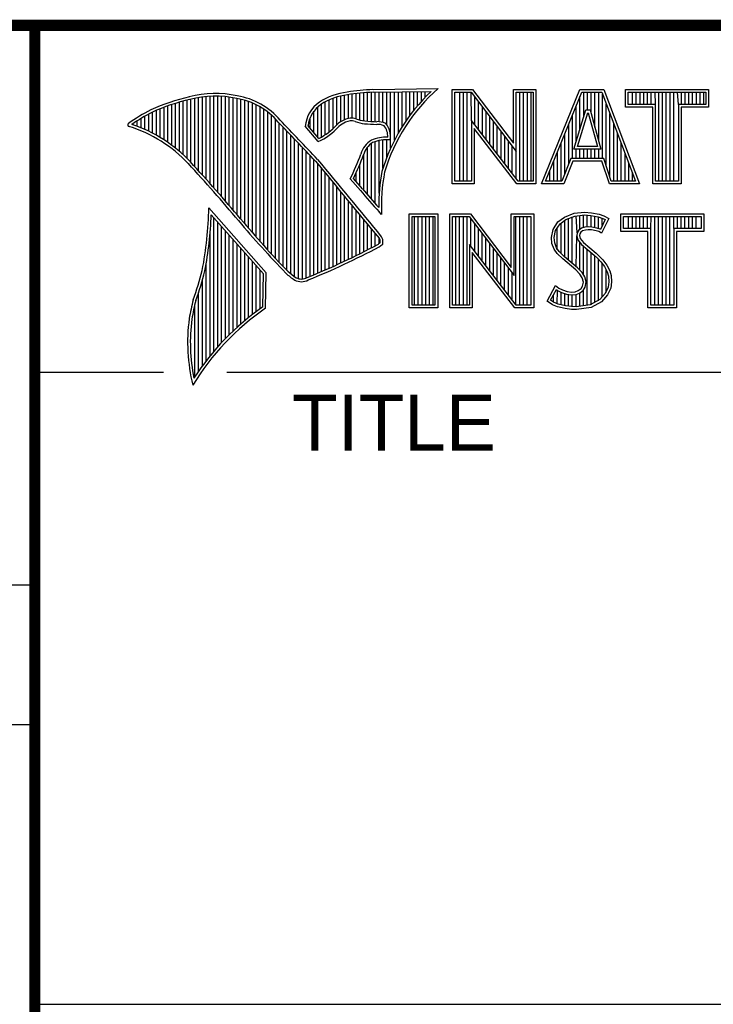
# Model space of a CAD drawing. Header units: inches. Extents: x 0 to 34, y 0 to 22.
# Tile 16 of 54: x 28.4 to 29.6, y 1.3 to 3. Entities that reach past the tile are written whole.
import ezdxf

# ---------------------------------------------------------------- set-up
doc = ezdxf.new("R2010")
doc.units = ezdxf.units.IN
doc.header["$LTSCALE"] = 1.87
doc.header["$MEASUREMENT"] = 0
doc.layers.get('0').update_dxf_attribs({"linetype": 'CONTINUOUS'})
doc.styles.get("Standard").update_dxf_attribs({"font": 'txt', "width": 0.8})

msp = doc.modelspace()

# ---------------------------------------------------------------- linework, layer by layer
at = {"color": 2, "linetype": 'CONTINUOUS'}
for p, q in [((28.3793, 3.0003), (33.5093, 3.0003)), ((28.3793, 3.0003), (28.3793, 1.2503)), ((28.9844, 2.885), (29.1009, 2.8868)), ((28.6659, 2.7474), (28.6659, 2.8695)), ((28.6727, 2.7398), (28.6727, 2.8708)), ((28.6796, 2.7323), (28.6796, 2.8719)), ((28.6865, 2.7247), (28.6865, 2.8727)), ((28.6933, 2.717), (28.6933, 2.8732)), ((28.7002, 2.7092), (28.7002, 2.8734)), ((28.707, 2.7014), (28.707, 2.8733)), ((28.7139, 2.6936), (28.7139, 2.873)), ((28.7208, 2.6856), (28.7208, 2.8724)), ((28.7276, 2.6776), (28.7276, 2.8716)), ((28.7345, 2.6696), (28.7345, 2.8704)), ((28.7414, 2.6615), (28.7414, 2.869)), ((28.913, 2.8153), (28.913, 2.8696)), ((28.9198, 2.8223), (28.9198, 2.8719)), ((28.9267, 2.8275), (28.9267, 2.8737)), ((28.9336, 2.8311), (28.9336, 2.875)), ((28.9404, 2.8335), (28.9404, 2.8759)), ((28.9473, 2.834), (28.9473, 2.8769)), ((28.9542, 2.8327), (28.9542, 2.8778)), ((28.961, 2.8306), (28.961, 2.8785)), ((28.9679, 2.8292), (28.9679, 2.8791)), ((28.9747, 2.8285), (28.9747, 2.8796)), ((28.9816, 2.828), (28.9816, 2.88)), ((28.9845, 2.8802), (29.0882, 2.8817)), ((28.9885, 2.8278), (28.9885, 2.8802)), ((28.9953, 2.8276), (28.9953, 2.8803)), ((29.0022, 2.8263), (29.0022, 2.8804)), ((29.0091, 2.822), (29.0091, 2.8805)), ((29.0159, 2.7805), (29.0159, 2.8806)), ((29.0228, 2.7947), (29.0228, 2.8807)), ((29.0297, 2.8073), (29.0297, 2.8808)), ((29.0365, 2.8188), (29.0365, 2.881)), ((29.0434, 2.8293), (29.0434, 2.8811)), ((29.0502, 2.8389), (29.0502, 2.8812)), ((29.0571, 2.8479), (29.0571, 2.8813)), ((29.064, 2.8562), (29.064, 2.8814)), ((29.0708, 2.8641), (29.0708, 2.8815)), ((29.0777, 2.8714), (29.0777, 2.8816)), ((29.1256, 2.8852), (29.1624, 2.8852)), ((29.1256, 2.7166), (29.1256, 2.8852)), ((29.1305, 2.8804), (29.16, 2.8804)), ((29.1305, 2.7215), (29.1305, 2.8804)), ((29.1395, 2.7215), (29.1395, 2.8804)), ((29.1462, 2.7215), (29.1462, 2.8804)), ((29.1529, 2.7215), (29.1529, 2.8804)), ((29.1604, 2.8299), (29.1596, 2.8804)), ((29.16, 2.8804), (29.2402, 2.7746)), ((29.1624, 2.8852), (29.2354, 2.7891)), ((29.1663, 2.8222), (29.1663, 2.872)), ((29.2354, 2.8852), (29.2754, 2.8852)), ((29.2354, 2.7891), (29.2354, 2.8852)), ((29.2402, 2.8804), (29.2705, 2.8804)), ((29.2402, 2.7746), (29.2402, 2.8804)), ((29.2469, 2.7215), (29.2469, 2.8804)), ((29.2536, 2.7215), (29.2536, 2.8804)), ((29.2603, 2.7215), (29.2603, 2.8804)), ((29.267, 2.7215), (29.267, 2.8804)), ((29.2705, 2.8804), (29.2705, 2.7215)), ((29.2754, 2.8852), (29.2754, 2.7166)), ((29.2853, 2.7167), (29.3541, 2.8851)), ((29.2926, 2.7216), (29.3574, 2.8802)), ((29.3541, 2.8851), (29.3967, 2.8851)), ((29.3543, 2.8139), (29.3543, 2.8725)), ((29.3574, 2.8802), (29.3933, 2.8802)), ((29.361, 2.8356), (29.361, 2.8802)), ((29.3677, 2.8486), (29.3677, 2.8802)), ((29.3744, 2.8428), (29.3744, 2.8802)), ((29.3811, 2.8181), (29.3811, 2.8802)), ((29.3878, 2.7935), (29.3878, 2.8802)), ((29.3933, 2.8802), (29.4535, 2.7216)), ((29.3945, 2.7618), (29.3945, 2.877)), ((29.3967, 2.8851), (29.4606, 2.7167)), ((29.4357, 2.8851), (29.584, 2.8851)), ((29.4357, 2.8537), (29.4357, 2.8851)), ((29.4406, 2.8802), (29.5791, 2.8802)), ((29.4406, 2.8586), (29.4406, 2.8802)), ((29.4482, 2.8586), (29.4482, 2.8802)), ((29.4549, 2.8586), (29.4549, 2.8802)), ((29.4616, 2.8586), (29.4616, 2.8802)), ((29.4684, 2.8586), (29.4684, 2.8802)), ((29.4751, 2.8586), (29.4751, 2.8802)), ((29.4818, 2.8586), (29.4818, 2.8802)), ((29.4892, 2.8586), (29.4885, 2.8802)), ((29.4952, 2.7216), (29.4952, 2.8802)), ((29.5019, 2.7216), (29.5019, 2.8802)), ((29.5086, 2.7216), (29.5086, 2.8802)), ((29.5153, 2.7216), (29.5153, 2.8802)), ((29.522, 2.7216), (29.522, 2.8802)), ((29.5305, 2.8586), (29.5288, 2.8802)), ((29.5355, 2.8586), (29.5355, 2.8802)), ((29.5422, 2.8586), (29.5422, 2.8802)), ((29.5489, 2.8586), (29.5489, 2.8802)), ((29.5556, 2.8586), (29.5556, 2.8802)), ((29.5623, 2.8586), (29.5623, 2.8802)), ((29.569, 2.8586), (29.569, 2.8802)), ((29.5757, 2.8586), (29.5757, 2.8802)), ((29.5791, 2.8802), (29.5791, 2.8586)), ((29.584, 2.8851), (29.584, 2.8537)), ((28.6109, 2.7952), (28.6109, 2.8535)), ((28.6178, 2.7906), (28.6178, 2.856)), ((28.6247, 2.7856), (28.6247, 2.8584)), ((28.6315, 2.7803), (28.6315, 2.8606)), ((28.6384, 2.7747), (28.6384, 2.8626)), ((28.6453, 2.7685), (28.6453, 2.8645)), ((28.6521, 2.762), (28.6521, 2.8662)), ((28.659, 2.7548), (28.659, 2.8679)), ((28.7482, 2.6533), (28.7482, 2.8677)), ((28.7551, 2.6452), (28.7551, 2.8659)), ((28.762, 2.6372), (28.762, 2.8638)), ((28.7688, 2.6293), (28.7688, 2.8611)), ((28.7757, 2.6214), (28.7757, 2.858)), ((28.7826, 2.6137), (28.7826, 2.8543)), ((28.8855, 2.8005), (28.8855, 2.854)), ((28.8924, 2.8003), (28.8924, 2.8594)), ((28.8992, 2.8044), (28.8992, 2.8634)), ((28.9061, 2.8094), (28.9061, 2.8668)), ((29.173, 2.8135), (29.173, 2.8632)), ((29.1798, 2.8048), (29.1798, 2.8543)), ((29.3475, 2.7921), (29.3475, 2.8561)), ((29.4012, 2.7485), (29.4012, 2.8593)), ((29.4843, 2.8537), (29.4357, 2.8537)), ((29.4892, 2.8586), (29.4406, 2.8586)), ((29.4843, 2.7167), (29.4843, 2.8537)), ((29.4892, 2.7216), (29.4892, 2.8586)), ((29.5791, 2.8586), (29.5305, 2.8586)), ((29.5305, 2.8586), (29.5305, 2.7216)), ((29.584, 2.8537), (29.5354, 2.8537)), ((29.5354, 2.8537), (29.5354, 2.7167)), ((28.5766, 2.8137), (28.5766, 2.8374)), ((28.5835, 2.8105), (28.5835, 2.8412)), ((28.5904, 2.8071), (28.5904, 2.8449)), ((28.5972, 2.8034), (28.5972, 2.8479)), ((28.6041, 2.7994), (28.6041, 2.8508)), ((28.7894, 2.606), (28.7894, 2.8501)), ((28.7963, 2.5985), (28.7963, 2.8451)), ((28.8031, 2.591), (28.8031, 2.8394)), ((28.8718, 2.8167), (28.8718, 2.8343)), ((28.8786, 2.8086), (28.8786, 2.8464)), ((29.1865, 2.7961), (29.1865, 2.8455)), ((29.1932, 2.7873), (29.1932, 2.8367)), ((29.3408, 2.7618), (29.3408, 2.8396)), ((29.3434, 2.7787), (29.365, 2.8486)), ((29.35, 2.7836), (29.3686, 2.8438)), ((29.365, 2.8486), (29.3728, 2.8486)), ((29.3686, 2.8438), (29.3691, 2.8438)), ((29.3691, 2.8438), (29.3854, 2.7836)), ((29.3728, 2.8486), (29.3918, 2.7787)), ((29.4079, 2.7286), (29.4079, 2.8416)), ((28.556, 2.8217), (28.556, 2.8246)), ((28.5629, 2.8193), (28.5629, 2.8291)), ((28.5698, 2.8166), (28.5698, 2.8333)), ((28.81, 2.5836), (28.81, 2.8328)), ((28.8169, 2.5762), (28.8169, 2.8253)), ((28.8237, 2.569), (28.8237, 2.8181)), ((28.8865, 2.792), (28.8631, 2.8194)), ((28.8878, 2.7979), (28.8682, 2.8209)), ((29.2438, 2.7215), (29.1604, 2.8299)), ((29.1604, 2.8299), (29.1604, 2.7215)), ((29.1999, 2.7786), (29.1999, 2.8278)), ((29.2066, 2.7699), (29.2066, 2.819)), ((29.3341, 2.752), (29.3341, 2.8232)), ((29.4147, 2.7216), (29.4147, 2.8239)), ((28.8306, 2.5618), (28.8306, 2.8109)), ((28.8375, 2.5556), (28.8375, 2.8037)), ((29.2414, 2.7166), (29.1653, 2.8156)), ((29.1653, 2.8156), (29.1653, 2.7166)), ((29.2133, 2.7612), (29.2133, 2.8101)), ((29.22, 2.7525), (29.22, 2.8013)), ((29.3274, 2.7353), (29.3274, 2.8068)), ((29.4214, 2.7216), (29.4214, 2.8063)), ((28.8443, 2.5505), (28.8443, 2.7965)), ((28.8512, 2.5472), (28.8512, 2.7893)), ((28.8581, 2.5466), (28.8581, 2.782)), ((28.9747, 2.697), (28.9747, 2.7823)), ((28.9816, 2.689), (28.9816, 2.7889)), ((28.9885, 2.6813), (28.9885, 2.7921)), ((28.9953, 2.6998), (28.9953, 2.7939)), ((29.0022, 2.7448), (29.0022, 2.795)), ((29.0091, 2.7642), (29.0091, 2.7954)), ((29.2267, 2.7437), (29.2267, 2.7924)), ((29.2334, 2.735), (29.2334, 2.7836)), ((29.3207, 2.7216), (29.3207, 2.7904)), ((29.3854, 2.7836), (29.35, 2.7836)), ((29.4281, 2.7216), (29.4281, 2.7886)), ((28.8649, 2.5483), (28.8649, 2.7748)), ((28.8718, 2.5513), (28.8718, 2.7675)), ((28.9679, 2.7053), (28.9679, 2.7699)), ((29.2402, 2.7263), (29.2402, 2.7746)), ((29.314, 2.7216), (29.314, 2.774)), ((29.3918, 2.7787), (29.3434, 2.7787)), ((29.3475, 2.7618), (29.3475, 2.7787)), ((29.3543, 2.7618), (29.3543, 2.7787)), ((29.361, 2.7618), (29.361, 2.7787)), ((29.3677, 2.7618), (29.3677, 2.7787)), ((29.3744, 2.7618), (29.3744, 2.7787)), ((29.3811, 2.7618), (29.3811, 2.7787)), ((29.3878, 2.7618), (29.3878, 2.7787)), ((29.4348, 2.7216), (29.4348, 2.7709)), ((28.8786, 2.5541), (28.8786, 2.7602)), ((28.8855, 2.557), (28.8855, 2.7523)), ((28.961, 2.7133), (28.961, 2.7519)), ((29.3073, 2.7216), (29.3073, 2.7575)), ((29.3381, 2.7618), (29.3219, 2.7216)), ((29.3414, 2.7569), (29.3252, 2.7167)), ((29.3968, 2.7618), (29.3381, 2.7618)), ((29.3933, 2.7569), (29.3414, 2.7569)), ((29.4068, 2.7167), (29.3933, 2.7569)), ((29.4103, 2.7216), (29.3968, 2.7618)), ((29.4415, 2.7216), (29.4415, 2.7532)), ((28.8924, 2.5599), (28.8924, 2.744)), ((28.8992, 2.5628), (28.8992, 2.7357)), ((28.9542, 2.7212), (28.9542, 2.7362)), ((29.3006, 2.7216), (29.3006, 2.7411)), ((29.4482, 2.7216), (29.4482, 2.7355)), ((28.9061, 2.5659), (28.9061, 2.7274)), ((28.913, 2.5689), (28.913, 2.7191)), ((28.9198, 2.5721), (28.9198, 2.7107)), ((28.962, 2.7048), (28.9438, 2.7257)), ((28.9657, 2.7079), (28.9496, 2.7264)), ((29.1653, 2.7166), (29.1256, 2.7166)), ((29.1604, 2.7215), (29.1305, 2.7215)), ((29.2754, 2.7166), (29.2414, 2.7166)), ((29.2705, 2.7215), (29.2438, 2.7215)), ((29.3252, 2.7167), (29.2853, 2.7167)), ((29.3219, 2.7216), (29.2926, 2.7216)), ((29.4606, 2.7167), (29.4068, 2.7167)), ((29.4535, 2.7216), (29.4103, 2.7216)), ((29.5354, 2.7167), (29.4843, 2.7167)), ((29.5305, 2.7216), (29.4892, 2.7216)), ((28.9267, 2.5752), (28.9267, 2.7024)), ((28.9336, 2.5784), (28.9336, 2.6941)), ((28.9404, 2.5817), (28.9404, 2.6858)), ((28.9473, 2.585), (28.9473, 2.6775)), ((28.7934, 2.5573), (28.6909, 2.6738)), ((28.7886, 2.5555), (28.6954, 2.6613)), ((28.9542, 2.5884), (28.9542, 2.6692)), ((28.961, 2.5918), (28.961, 2.6609)), ((28.9997, 2.6619), (28.9953, 2.6667)), ((29.0492, 2.6631), (29.1, 2.6631)), ((29.0492, 2.4947), (29.0492, 2.6631)), ((29.0541, 2.6583), (29.0951, 2.6583)), ((29.0541, 2.4996), (29.0541, 2.6583)), ((29.0587, 2.4996), (29.0587, 2.6583)), ((29.0654, 2.4996), (29.0654, 2.6583)), ((29.0721, 2.4996), (29.0721, 2.6583)), ((29.0788, 2.4996), (29.0788, 2.6583)), ((29.0855, 2.4996), (29.0855, 2.6583)), ((29.0922, 2.4996), (29.0922, 2.6583)), ((29.0951, 2.6583), (29.0951, 2.4996)), ((29.1, 2.6631), (29.1, 2.4947)), ((29.1218, 2.6633), (29.1586, 2.6633)), ((29.1218, 2.4947), (29.1218, 2.6633)), ((29.1267, 2.6584), (29.1562, 2.6584)), ((29.1267, 2.4996), (29.1267, 2.6584)), ((29.1325, 2.4996), (29.1325, 2.6584)), ((29.1392, 2.4996), (29.1392, 2.6584)), ((29.1459, 2.4996), (29.1459, 2.6584)), ((29.1526, 2.4996), (29.1526, 2.6584)), ((29.1562, 2.6584), (29.2364, 2.5527)), ((29.1586, 2.6633), (29.2315, 2.5672)), ((29.2315, 2.6633), (29.2716, 2.6633)), ((29.2315, 2.5672), (29.2315, 2.6633)), ((29.2364, 2.6584), (29.2667, 2.6584)), ((29.2364, 2.5527), (29.2364, 2.6584)), ((29.2399, 2.4996), (29.2399, 2.6584)), ((29.2466, 2.4996), (29.2466, 2.6584)), ((29.2533, 2.4996), (29.2533, 2.6584)), ((29.26, 2.4996), (29.26, 2.6584)), ((29.2667, 2.6584), (29.2667, 2.4996)), ((29.2716, 2.6633), (29.2716, 2.4947)), ((29.3269, 2.6572), (29.3437, 2.6639)), ((29.3293, 2.6529), (29.3449, 2.6591)), ((29.3406, 2.5743), (29.3406, 2.6574)), ((29.3437, 2.6639), (29.3623, 2.6659)), ((29.3449, 2.6591), (29.3624, 2.661)), ((29.3491, 2.6288), (29.3473, 2.6594)), ((29.354, 2.635), (29.354, 2.6601)), ((29.3607, 2.6382), (29.3607, 2.6608)), ((29.3623, 2.6659), (29.3747, 2.665)), ((29.3624, 2.661), (29.374, 2.6602)), ((29.3674, 2.6394), (29.3674, 2.6607)), ((29.374, 2.6602), (29.387, 2.6574)), ((29.3741, 2.6393), (29.3741, 2.6602)), ((29.3747, 2.665), (29.3883, 2.6622)), ((29.3808, 2.6381), (29.3808, 2.6588)), ((29.387, 2.6574), (29.3949, 2.6547)), ((29.3883, 2.6622), (29.3967, 2.6593)), ((29.3967, 2.6593), (29.406, 2.6549)), ((29.4272, 2.6631), (29.5755, 2.6631)), ((29.4272, 2.6317), (29.4272, 2.6631)), ((29.432, 2.6583), (29.5706, 2.6583)), ((29.432, 2.6366), (29.432, 2.6583)), ((29.4412, 2.6366), (29.4412, 2.6583)), ((29.4479, 2.6366), (29.4479, 2.6583)), ((29.4547, 2.6366), (29.4547, 2.6583)), ((29.4614, 2.6366), (29.4614, 2.6583)), ((29.4681, 2.6366), (29.4681, 2.6583)), ((29.4748, 2.6366), (29.4748, 2.6583)), ((29.4807, 2.6366), (29.4815, 2.6583)), ((29.4882, 2.4996), (29.4882, 2.6583)), ((29.4949, 2.4996), (29.4949, 2.6583)), ((29.5016, 2.4996), (29.5016, 2.6583)), ((29.5083, 2.4996), (29.5083, 2.6583)), ((29.5151, 2.4996), (29.5151, 2.6583)), ((29.522, 2.6366), (29.5218, 2.6583)), ((29.5285, 2.6366), (29.5285, 2.6583)), ((29.5352, 2.6366), (29.5352, 2.6583)), ((29.5419, 2.6366), (29.5419, 2.6583)), ((29.5486, 2.6366), (29.5486, 2.6583)), ((29.5553, 2.6366), (29.5553, 2.6583)), ((29.562, 2.6366), (29.562, 2.6583)), ((29.5706, 2.6583), (29.5706, 2.6366)), ((29.5755, 2.6631), (29.5755, 2.6317)), ((28.7002, 2.4174), (28.7002, 2.6559)), ((28.707, 2.4253), (28.707, 2.6481)), ((28.7139, 2.4329), (28.7139, 2.6403)), ((28.9679, 2.5953), (28.9679, 2.6526)), ((28.9747, 2.5988), (28.9747, 2.6443)), ((29.1593, 2.6044), (29.1593, 2.6543)), ((29.1661, 2.5957), (29.1661, 2.6454)), ((29.3061, 2.6352), (29.315, 2.6485)), ((29.3107, 2.6333), (29.3186, 2.6451)), ((29.315, 2.6485), (29.3269, 2.6572)), ((29.3186, 2.6451), (29.3293, 2.6529)), ((29.3204, 2.5922), (29.3204, 2.6464)), ((29.3271, 2.5855), (29.3271, 2.6513)), ((29.3338, 2.5799), (29.3338, 2.6547)), ((29.3875, 2.6364), (29.3875, 2.6573)), ((29.3994, 2.6526), (29.3907, 2.6353)), ((29.406, 2.6549), (29.3927, 2.6283)), ((29.3942, 2.6423), (29.3942, 2.655)), ((29.3949, 2.6547), (29.3994, 2.6526)), ((28.6933, 2.4092), (28.6933, 2.6277)), ((28.7208, 2.4401), (28.7208, 2.6325)), ((28.7276, 2.447), (28.7276, 2.6247)), ((28.9816, 2.6024), (28.9816, 2.636)), ((28.9885, 2.606), (28.9885, 2.6277)), ((29.1728, 2.587), (29.1728, 2.6366)), ((29.1795, 2.5783), (29.1795, 2.6277)), ((29.3032, 2.6208), (29.3061, 2.6352)), ((29.3081, 2.6205), (29.3107, 2.6333)), ((29.3137, 2.5989), (29.3137, 2.6378)), ((29.3473, 2.5687), (29.3486, 2.6239)), ((29.3491, 2.6288), (29.3486, 2.6239)), ((29.3486, 2.6239), (29.3502, 2.6168)), ((29.3523, 2.6337), (29.3491, 2.6288)), ((29.3569, 2.6371), (29.3523, 2.6337)), ((29.3539, 2.6271), (29.3536, 2.6242)), ((29.3536, 2.6242), (29.3547, 2.619)), ((29.3559, 2.6303), (29.3539, 2.6271)), ((29.3591, 2.6326), (29.3559, 2.6303)), ((29.363, 2.6389), (29.3569, 2.6371)), ((29.364, 2.6341), (29.3591, 2.6326)), ((29.3691, 2.6395), (29.363, 2.6389)), ((29.3692, 2.6347), (29.364, 2.6341)), ((29.3753, 2.6392), (29.3691, 2.6395)), ((29.3747, 2.6344), (29.3692, 2.6347)), ((29.3834, 2.6326), (29.3747, 2.6344)), ((29.3846, 2.6374), (29.3753, 2.6392)), ((29.388, 2.6312), (29.3834, 2.6326)), ((29.3901, 2.6357), (29.3846, 2.6374)), ((29.3927, 2.6283), (29.388, 2.6312)), ((29.3907, 2.6353), (29.3901, 2.6357)), ((29.4758, 2.6317), (29.4272, 2.6317)), ((29.4807, 2.6366), (29.432, 2.6366)), ((29.4758, 2.4947), (29.4758, 2.6317)), ((29.4807, 2.4996), (29.4807, 2.6366)), ((29.5706, 2.6366), (29.522, 2.6366)), ((29.522, 2.6366), (29.522, 2.4996)), ((29.5755, 2.6317), (29.5268, 2.6317)), ((29.5268, 2.6317), (29.5268, 2.4947)), ((28.7345, 2.4537), (28.7345, 2.6169)), ((28.7414, 2.46), (28.7414, 2.6091)), ((28.9953, 2.6099), (28.9953, 2.6194)), ((29.24, 2.4996), (29.1566, 2.608)), ((29.1566, 2.608), (29.1566, 2.4996)), ((29.1862, 2.5695), (29.1862, 2.6189)), ((29.1929, 2.5608), (29.1929, 2.6101)), ((29.3043, 2.6098), (29.3032, 2.6208)), ((29.3081, 2.5999), (29.3043, 2.6098)), ((29.3091, 2.6109), (29.3081, 2.6205)), ((29.3124, 2.6022), (29.3091, 2.6109)), ((29.3502, 2.6168), (29.3573, 2.608)), ((29.354, 2.5624), (29.354, 2.6122)), ((29.3547, 2.619), (29.3608, 2.6115)), ((29.3573, 2.608), (29.3798, 2.5894)), ((29.3607, 2.5541), (29.3607, 2.6052)), ((29.3608, 2.6115), (29.3831, 2.593)), ((28.7482, 2.4662), (28.7482, 2.6013)), ((28.7551, 2.472), (28.7551, 2.5935)), ((29.2376, 2.4947), (29.1615, 2.5937)), ((29.1615, 2.5937), (29.1615, 2.4947)), ((29.1996, 2.5521), (29.1996, 2.6012)), ((29.2063, 2.5434), (29.2063, 2.5924)), ((29.3133, 2.5924), (29.3081, 2.5999)), ((29.3171, 2.5955), (29.3124, 2.6022)), ((29.3234, 2.5823), (29.3133, 2.5924)), ((29.3211, 2.5915), (29.3171, 2.5955)), ((29.3267, 2.5859), (29.3211, 2.5915)), ((29.3674, 2.4994), (29.3674, 2.5997)), ((29.3741, 2.5003), (29.3741, 2.5941)), ((29.3798, 2.5894), (29.3857, 2.5835)), ((29.3808, 2.5048), (29.3808, 2.5884)), ((29.3831, 2.593), (29.3892, 2.5869)), ((28.6865, 2.4005), (28.6865, 2.5745)), ((28.762, 2.4777), (28.762, 2.5857)), ((28.7688, 2.4831), (28.7688, 2.5779)), ((28.7757, 2.4884), (28.7757, 2.5701)), ((29.213, 2.5346), (29.213, 2.5835)), ((29.2197, 2.5259), (29.2197, 2.5747)), ((29.3466, 2.5629), (29.3234, 2.5823)), ((29.3499, 2.5665), (29.3267, 2.5859)), ((29.3857, 2.5835), (29.3916, 2.5773)), ((29.3875, 2.5074), (29.3875, 2.5816)), ((29.3892, 2.5869), (29.3953, 2.5805)), ((29.3916, 2.5773), (29.3981, 2.5689)), ((29.3942, 2.5148), (29.3942, 2.5739)), ((29.3953, 2.5805), (29.4022, 2.5715)), ((29.4022, 2.5715), (29.4074, 2.5611)), ((28.7826, 2.4934), (28.7826, 2.5623)), ((28.7875, 2.4969), (28.7886, 2.5555)), ((28.7923, 2.4943), (28.7934, 2.5573)), ((29.2265, 2.5172), (29.2265, 2.5658)), ((29.2332, 2.5085), (29.2332, 2.557)), ((29.3542, 2.5553), (29.3466, 2.5629)), ((29.358, 2.5584), (29.3499, 2.5665)), ((29.3585, 2.5484), (29.3542, 2.5553)), ((29.363, 2.5504), (29.358, 2.5584)), ((29.3981, 2.5689), (29.4029, 2.5593)), ((29.401, 2.5222), (29.401, 2.5632)), ((29.4029, 2.5593), (29.4052, 2.5518)), ((29.4052, 2.5518), (29.406, 2.5416)), ((29.4074, 2.5611), (29.4101, 2.5527)), ((29.4101, 2.5527), (29.4109, 2.5414)), ((28.6796, 2.3913), (28.6796, 2.5443)), ((29.2954, 2.507), (29.3104, 2.5348)), ((29.3104, 2.5348), (29.3168, 2.5301)), ((29.3605, 2.5411), (29.3585, 2.5484)), ((29.3591, 2.5339), (29.3605, 2.5411)), ((29.3655, 2.5413), (29.363, 2.5504)), ((29.3637, 2.5321), (29.3655, 2.5413)), ((29.406, 2.5416), (29.4045, 2.5318)), ((29.4109, 2.5414), (29.4092, 2.5304)), ((28.6727, 2.3817), (28.6727, 2.5223)), ((29.3018, 2.5086), (29.3121, 2.5275)), ((29.307, 2.505), (29.307, 2.5182)), ((29.3121, 2.5275), (29.3142, 2.526)), ((29.3137, 2.5019), (29.3142, 2.526)), ((29.3142, 2.526), (29.3213, 2.5224)), ((29.3168, 2.5301), (29.3232, 2.527)), ((29.3204, 2.5005), (29.3204, 2.5227)), ((29.3213, 2.5224), (29.3305, 2.5193)), ((29.3232, 2.527), (29.3316, 2.5241)), ((29.3271, 2.499), (29.3271, 2.5204)), ((29.3305, 2.5193), (29.339, 2.5183)), ((29.3316, 2.5241), (29.3391, 2.5232)), ((29.3338, 2.498), (29.3338, 2.5189)), ((29.339, 2.5183), (29.3472, 2.519)), ((29.3391, 2.5232), (29.346, 2.5238)), ((29.3406, 2.497), (29.3406, 2.5181)), ((29.346, 2.5238), (29.3513, 2.5258)), ((29.3472, 2.519), (29.3536, 2.5215)), ((29.3473, 2.4968), (29.3473, 2.519)), ((29.3513, 2.5258), (29.3562, 2.5293)), ((29.3536, 2.5215), (29.3598, 2.5258)), ((29.354, 2.4977), (29.354, 2.5216)), ((29.3562, 2.5293), (29.3591, 2.5339)), ((29.3598, 2.5258), (29.3637, 2.5321)), ((29.3607, 2.4985), (29.3607, 2.5265)), ((29.3995, 2.5207), (29.3896, 2.5097)), ((29.4037, 2.518), (29.3927, 2.5058)), ((29.4045, 2.5318), (29.3995, 2.5207)), ((29.4092, 2.5304), (29.4037, 2.518)), ((28.6659, 2.3715), (28.6659, 2.501)), ((29.0951, 2.4996), (29.0541, 2.4996)), ((29.1566, 2.4996), (29.1267, 2.4996)), ((29.2667, 2.4996), (29.24, 2.4996)), ((29.3049, 2.5006), (29.2954, 2.507)), ((29.3072, 2.5049), (29.3018, 2.5086)), ((29.3142, 2.4968), (29.3049, 2.5006)), ((29.3156, 2.5015), (29.3072, 2.5049)), ((29.3287, 2.4988), (29.3156, 2.5015)), ((29.3726, 2.5001), (29.3475, 2.4968)), ((29.3896, 2.5097), (29.3726, 2.5001)), ((29.3927, 2.5058), (29.3741, 2.4954)), ((29.522, 2.4996), (29.4807, 2.4996)), ((29.1, 2.4947), (29.0492, 2.4947)), ((29.1615, 2.4947), (29.1218, 2.4947)), ((29.2716, 2.4947), (29.2376, 2.4947)), ((29.3278, 2.4939), (29.3142, 2.4968)), ((29.3394, 2.4922), (29.3278, 2.4939)), ((29.3398, 2.4971), (29.3287, 2.4988)), ((29.3478, 2.4919), (29.3394, 2.4922)), ((29.3475, 2.4968), (29.3398, 2.4971)), ((29.3741, 2.4954), (29.3478, 2.4919)), ((29.5268, 2.4947), (29.4758, 2.4947)), ((28.38, 2.38), (28.61, 2.38)), ((28.7231, 2.38), (33.5, 2.38)), ((25.58, 2), (28.38, 2)), ((25.58, 1.75), (28.38, 1.75)), ((28.3793, 1.2503), (33.5093, 1.2503))]:
    msp.add_line(p, q, dxfattribs=at)
at = {"color": 7, "linetype": 'CONTINUOUS', "const_width": 0.02}
for points in [[(25.58, 3), (33.5, 3)], [(28.38, 3), (28.38, 0.5)]]:
    msp.add_lwpolyline(points, dxfattribs=at)
at = {"color": 2, "linetype": 'CONTINUOUS'}
for centre, radius, start, end in [((29.3103, 2.6468), 0.3185, 131.1194, 163.4134), ((28.7308, 2.5386), 0.3417, 102.6162, 114.8514), ((28.7025, 2.6998), 0.1784, 77.2812, 105.0674), ((28.7025, 2.6998), 0.1736, 77.2325, 105.1014), ((28.7213, 2.7479), 0.1227, 40.1648, 80.8423), ((28.7213, 2.7479), 0.1276, 40.2336, 80.7738), ((28.9506, 2.7677), 0.1134, 96.3007, 123.1683), ((28.9506, 2.7677), 0.1086, 96.2448, 123.1265), ((29.0012, 2.475), 0.4104, 92.3477, 98.8369), ((29.0012, 2.475), 0.4056, 92.3565, 98.8522), ((29.3103, 2.6468), 0.3233, 133.4016, 163.4573), ((28.7308, 2.5386), 0.3369, 102.5985, 114.8293), ((28.9233, 2.8131), 0.0605, 125.0326, 174.0473), ((28.9233, 2.8131), 0.0556, 125.1127, 171.9558), ((28.7753, 2.4938), 0.4018, 117.9346, 124.569), ((28.7753, 2.4938), 0.3969, 117.9533, 124.0367), ((28.9458, 2.807), 0.0271, 72.6167, 117.3893), ((28.5489, 2.822), 0.00299, 121.3524, 265.803), ((28.4751, 2.5845), 0.2458, 43.1667, 72.5704), ((28.4751, 2.5845), 0.2507, 43.1667, 71.8499), ((21.1581, -4.5074), 10.6031, 43.24659, 43.76754), ((21.1581, -4.5074), 10.6079, 43.24574, 43.76673), ((28.8427, 2.8903), 0.1076, 293.9922, 318.4433), ((28.8427, 2.8903), 0.1028, 295.9955, 318.5906), ((28.9521, 2.7868), 0.048, 112.9192, 132.2696), ((28.9521, 2.7868), 0.0432, 112.6635, 131.9293), ((28.9458, 2.807), 0.0222, 72.9386, 117.864), ((28.9776, 2.8958), 0.0722, 249.5553, 263.1674), ((28.9776, 2.8958), 0.0673, 249.4421, 263.134), ((28.9951, 3.0772), 0.2544, 264.112, 269.1019), ((28.9951, 3.0772), 0.2495, 264.1212, 269.0704), ((28.9924, 2.7937), 0.0341, 64.4657, 92.2507), ((28.9924, 2.7937), 0.0292, 66.3199, 92.502), ((28.9831, 2.8025), 0.0276, 355.2993, 40.45), ((28.9831, 2.8025), 0.0325, 347.1186, 42.4046), ((29.0102, 2.7231), 0.0771, 89.6555, 111.8728), ((29.0054, 2.7573), 0.0444, 122.696, 163.5009), ((29.0054, 2.7573), 0.0396, 123.3504, 163.7172), ((29.0102, 2.7231), 0.0723, 86.3771, 111.5055), ((28.547, 2.9226), 0.443, 333.6071, 339.8417), ((28.547, 2.9226), 0.4478, 334.0205, 339.8621), ((26.652, 0.9006), 2.7324, 39.9155, 42.7665), ((129.7875, 86.0025), 130.8121, 219.521915, 219.600266), ((129.7875, 86.0025), 130.8073, 219.521847, 219.600368), ((29.3273, 2.6768), 0.3327, 169.238, 180.3751), ((29.3273, 2.6768), 0.3279, 169.2806, 182.6074), ((29.5269, 3.164), 0.728, 219.1094, 223.0893), ((29.5269, 3.164), 0.7231, 219.1028, 222.5928), ((28.0416, 2.6849), 0.6494, 349.0855, 359.0208), ((28.0416, 2.6849), 0.6542, 349.0755, 357.9397), ((30.1411, 3.8249), 1.8249, 220.0426, 224.0118), ((30.1411, 3.8249), 1.8201, 220.0428, 224.0077), ((28.9714, 2.6031), 0.0338, 24.6833, 34.3208), ((28.389, 3.7322), 1.2758, 291.9868, 298.2489), ((28.9805, 2.6304), 0.0253, 299.2554, 311.2666), ((28.9805, 2.6304), 0.0301, 299.1713, 314.8064), ((28.9714, 2.6031), 0.0289, 26.3669, 33.8971), ((28.9692, 2.6145), 0.0281, 353.6896, 3.0529), ((28.9692, 2.6145), 0.033, 350.4808, 4.7809), ((28.389, 3.7322), 1.2806, 291.9989, 298.2507), ((28.2599, 2.6636), 0.4315, 339.0707, 346.3663), ((28.2599, 2.6636), 0.4364, 339.1089, 346.3814), ((28.9081, 2.6424), 0.1167, 227.0935, 236.9215), ((28.9081, 2.6424), 0.1118, 227.1594, 236.7882), ((28.8564, 2.568), 0.0263, 242.8488, 298.0515), ((28.8564, 2.568), 0.0215, 243.4895, 298.6992), ((29.0668, 2.4083), 0.4163, 165.9357, 170.6856), ((29.0668, 2.4083), 0.4115, 165.9758, 170.6758), ((29.0517, 2.1188), 0.4564, 124.643, 148.5565), ((29.0517, 2.1188), 0.4613, 124.9511, 147.0981), ((28.9728, 2.4332), 0.3197, 172.3562, 193.7958), ((28.9728, 2.4332), 0.3149, 172.369, 191.6868)]:
    msp.add_arc(centre, radius, start, end, dxfattribs=at)
at = {"color": 7, "linetype": 'CONTINUOUS'}
msp.add_arc((26.6525, 0.9011), 2.7269, 39.915, 42.7661, dxfattribs=at)

# ---------------------------------------------------------------- texts
at = {"color": 2, "linetype": 'CONTINUOUS'}
msp.add_text('TITLE', height=0.1, dxfattribs=at).set_placement((28.8397, 2.2397))
at = {"color": 7, "linetype": 'CONTINUOUS', "insert": (30.9443, 1.9853), "char_height": 0.2, "width": 3.04, "attachment_point": 2}
msp.add_mtext('CUSTOMER DRAWING,\\PPOWER SUPPLY, PS-17', dxfattribs=at)

doc.saveas('drawing.dxf')
